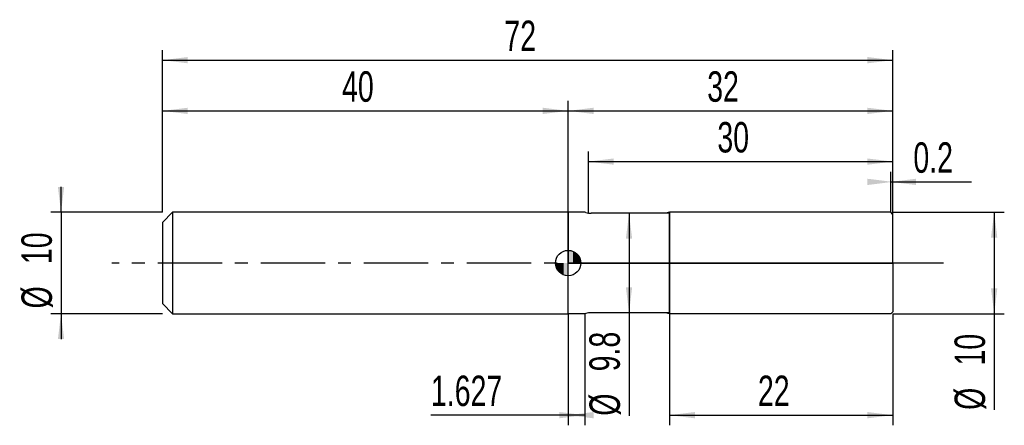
# Model space of a CAD drawing. Extents: x -14.1 to 83, y -16 to 24.
import ezdxf
from ezdxf.enums import TextEntityAlignment as Align

# ---------------------------------------------------------------- set-up
doc = ezdxf.new("R2010")
doc.units = 0
doc.linetypes.add('CENTER', pattern=[10.16, 6.35, -1.27, 1.27, -1.27])
doc.layers.get('0').update_dxf_attribs({"linetype": 'CONTINUOUS'})
for name, color, linetype in [('1', 4, 'CONTINUOUS'), ('2', 7, 'CONTINUOUS'), ('4', 2, 'CENTER'), ('CUT', 1, 'CONTINUOUS'), ('NOCUT', 7, 'CONTINUOUS'), ('SK1', 4, 'CONTINUOUS'), ('SK2', 7, 'CONTINUOUS'), ('SK4', 2, 'CENTER')]:
    doc.layers.add(name, color=color, linetype=linetype)
doc.dimstyles.new('SLDDIMSTYLE0', dxfattribs={"dimtxt": 3, "dimasz": 2.5, "dimexe": 0, "dimexo": 0.0625, "dimgap": 0.75, "dimtad": 1, "dimrnd": 1e-09, "dimzin": 12, "dimsah": 1, "dimcen": 0.09, "dimazin": 3, "dimtfac": 1, "dimtofl": 0, "dimtmove": 0, "dimatfit": 3})
doc.dimstyles.new('SLDDIMSTYLE1', dxfattribs={"dimtxt": 3, "dimasz": 2.5, "dimexe": 0, "dimexo": 0.0625, "dimgap": 0.75, "dimtad": 1, "dimrnd": 1e-09, "dimsah": 1, "dimcen": 0.09, "dimazin": 3, "dimtfac": 1, "dimtofl": 0, "dimtmove": 0, "dimatfit": 3})
doc.dimstyles.new('SLDDIMSTYLE2', dxfattribs={"dimtxt": 3, "dimasz": 2.5, "dimexe": 0, "dimexo": 0.0625, "dimgap": 0.75, "dimtad": 1, "dimrnd": 1e-09, "dimzin": 12, "dimsah": 1, "dimcen": 0.09, "dimazin": 3, "dimtfac": 1, "dimtmove": 0, "dimatfit": 3})

# ---------------------------------------------------------------- blocks, each defined once
blk = doc.blocks.new('_D')
at = {"layer": '2'}
for p, q in [((50, -5), (50, -16)), ((72, -5), (72, -16)), ((50, -15), (72, -15))]:
    blk.add_line(p, q, dxfattribs=at)
for points in [[(50, -15), (52.5, -15.31), (52.5, -14.69)], [(72, -15), (69.5, -14.69), (69.5, -15.31)]]:
    blk.add_solid(points, dxfattribs=at)
at = {"layer": '2', "width": 0.7}
blk.add_text('22', height=3, dxfattribs=at).set_placement((58.708, -15), align=Align.BOTTOM_LEFT)
blk = doc.blocks.new('_D_1')
at = {"layer": '2'}
for p, q in [((72, 5), (83, 5)), ((82, 5), (82, -5)), ((72, -5), (83, -5)), ((82, -5), (82, -14.479))]:
    blk.add_line(p, q, dxfattribs=at)
for points in [[(82, 5), (81.69, 2.5), (82.31, 2.5)], [(82, -5), (82.31, -2.5), (81.69, -2.5)]]:
    blk.add_solid(points, dxfattribs=at)
at = {"layer": '2', "width": 0.7}
for s, p in [('10', (81.992, -10.105)), ('%%c', (82, -14.479))]:
    blk.add_text(s, height=3, rotation=90, dxfattribs=at).set_placement(p, align=Align.BOTTOM_LEFT)
blk = doc.blocks.new('_D_2')
at = {"layer": '2'}
for p, q in [((40, -5), (40, -16)), ((41.627, -5), (41.627, -16)), ((40, -15), (26.471, -15)), ((41.627, -15), (40, -15))]:
    blk.add_line(p, q, dxfattribs=at)
for points in [[(41.627, -15), (39.127, -14.69), (39.127, -15.31)], [(40, -15), (42.5, -15.31), (42.5, -14.69)]]:
    blk.add_solid(points, dxfattribs=at)
at = {"layer": '2', "width": 0.7}
blk.add_text('1.627', height=3, dxfattribs=at).set_placement((26.471, -15), align=Align.BOTTOM_LEFT)
blk = doc.blocks.new('_D_3')
at = {"layer": '2'}
for p, q in [((42, 4.9), (42, 11)), ((72, 4.9), (72, 11)), ((42, 10), (72, 10))]:
    blk.add_line(p, q, dxfattribs=at)
for points in [[(42, 10), (44.5, 9.69), (44.5, 10.31)], [(72, 10), (69.5, 10.31), (69.5, 9.69)]]:
    blk.add_solid(points, dxfattribs=at)
at = {"layer": '2', "width": 0.7}
blk.add_text('30', height=3, dxfattribs=at).set_placement((54.708, 10), align=Align.BOTTOM_LEFT)
blk = doc.blocks.new('_D_4')
at = {"layer": '2'}
for p, q in [((50, 4.9), (45, 4.9)), ((46, 4.9), (46, -4.9)), ((50, -4.9), (45, -4.9)), ((46, -4.9), (46, -15.052))]:
    blk.add_line(p, q, dxfattribs=at)
for points in [[(46, 4.9), (45.69, 2.4), (46.31, 2.4)], [(46, -4.9), (46.31, -2.4), (45.69, -2.4)]]:
    blk.add_solid(points, dxfattribs=at)
at = {"layer": '2', "width": 0.7}
for s, p in [('9.8', (45.992, -10.678)), ('%%c', (46, -15.052))]:
    blk.add_text(s, height=3, rotation=90, dxfattribs=at).set_placement(p, align=Align.BOTTOM_LEFT)
blk = doc.blocks.new('_D_5')
at = {"layer": '2'}
for p, q in [((71.8, 5), (71.8, 9)), ((72, 5), (72, 9)), ((71.8, 8), (72, 8)), ((72, 8), (79.765, 8))]:
    blk.add_line(p, q, dxfattribs=at)
for points in [[(72, 8), (69.5, 8.31), (69.5, 7.69)], [(71.8, 8), (74.3, 7.69), (74.3, 8.31)]]:
    blk.add_solid(points, dxfattribs=at)
at = {"layer": '2', "width": 0.7}
blk.add_text('0.2', height=3, dxfattribs=at).set_placement((74.035, 8), align=Align.BOTTOM_LEFT)
blk = doc.blocks.new('_D_6')
at = {"layer": 'SK2'}
for p, q in [((0, 5), (0, 21)), ((72, 5), (72, 21)), ((0, 20), (72, 20))]:
    blk.add_line(p, q, dxfattribs=at)
for points in [[(0, 20), (2.5, 19.69), (2.5, 20.31)], [(72, 20), (69.5, 20.31), (69.5, 19.69)]]:
    blk.add_solid(points, dxfattribs=at)
at = {"layer": 'SK2', "width": 0.7}
blk.add_text('72', height=3, dxfattribs=at).set_placement((33.708, 20), align=Align.BOTTOM_LEFT)
blk = doc.blocks.new('_D_7')
at = {"layer": 'SK2'}
for p, q in [((0, 5), (0, 16)), ((40, 5), (40, 16)), ((0, 15), (40, 15))]:
    blk.add_line(p, q, dxfattribs=at)
for points in [[(0, 15), (2.5, 14.69), (2.5, 15.31)], [(40, 15), (37.5, 15.31), (37.5, 14.69)]]:
    blk.add_solid(points, dxfattribs=at)
at = {"layer": 'SK2', "width": 0.7}
blk.add_text('40', height=3, dxfattribs=at).set_placement((17.708, 15), align=Align.BOTTOM_LEFT)
blk = doc.blocks.new('_D_8')
at = {"layer": 'SK2'}
for p, q in [((40, 0), (40, 16)), ((72, 0), (72, 16)), ((40, 15), (72, 15))]:
    blk.add_line(p, q, dxfattribs=at)
for points in [[(40, 15), (42.5, 14.69), (42.5, 15.31)], [(72, 15), (69.5, 15.31), (69.5, 14.69)]]:
    blk.add_solid(points, dxfattribs=at)
at = {"layer": 'SK2', "width": 0.7}
blk.add_text('32', height=3, dxfattribs=at).set_placement((53.708, 15), align=Align.BOTTOM_LEFT)
blk = doc.blocks.new('_D_9')
at = {"layer": 'SK2'}
for p, q in [((-10, 5), (-10, 7.5)), ((0, 5), (-11, 5)), ((-10, 5), (-10, -5)), ((0, -5), (-11, -5)), ((-10, -5), (-10, -7.5))]:
    blk.add_line(p, q, dxfattribs=at)
for points in [[(-10, 5), (-9.69, 7.5), (-10.31, 7.5)], [(-10, -5), (-10.31, -7.5), (-9.69, -7.5)]]:
    blk.add_solid(points, dxfattribs=at)
at = {"layer": 'SK2', "width": 0.7}
for s, p in [('10', (-10.008, -0.105)), ('%%c', (-10, -4.479))]:
    blk.add_text(s, height=3, rotation=90, dxfattribs=at).set_placement(p, align=Align.BOTTOM_LEFT)
blk = doc.blocks.new('*U12')
at = {"color": 0, "linetype": 'CONTINUOUS'}
for points in [[(0, 0), (0, 1.25), (0.244, 0)], [(0.244, 0), (0, 1.25), (0.244, 1.226)], [(0.244, 0), (0.244, 1.226), (0.478, 0)], [(0.478, 0), (0.244, 1.226), (0.478, 1.155)], [(0.478, 0), (0.478, 1.155), (0.694, 0)], [(0.694, 0), (0.478, 1.155), (0.694, 1.039)], [(0.694, 0), (0.694, 1.039), (0.884, 0)], [(0.884, 0), (0.694, 1.039), (0.884, 0.884)], [(0.884, 0), (0.884, 0.884), (1.039, 0)], [(1.039, 0), (0.884, 0.884), (1.039, 0.694)], [(1.039, 0), (1.039, 0.694), (1.155, 0)], [(1.155, 0), (1.039, 0.694), (1.155, 0.478)], [(1.155, 0), (1.155, 0.478), (1.226, 0)], [(1.226, 0), (1.155, 0.478), (1.226, 0.244)], [(1.226, 0), (1.226, 0.244), (1.25, 0)]]:
    blk.add_solid(points, dxfattribs=at)
blk = doc.blocks.new('*U13')
at = {"color": 0, "linetype": 'CONTINUOUS'}
for points in [[(-1.231, -0.217), (-1.25, 0), (-1.231, 0)], [(-1.231, -0.217), (-1.231, 0), (-1.175, -0.428)], [(-1.175, -0.428), (-1.231, 0), (-1.175, 0)], [(-1.175, -0.428), (-1.175, 0), (-1.083, -0.625)], [(-1.083, -0.625), (-1.175, 0), (-1.083, 0)], [(-1.083, -0.625), (-1.083, 0), (-0.958, -0.803)], [(-0.958, -0.803), (-1.083, 0), (-0.958, 0)], [(-0.958, -0.803), (-0.958, 0), (-0.803, -0.958)], [(-0.803, -0.958), (-0.958, 0), (-0.803, 0)], [(-0.803, -0.958), (-0.803, 0), (-0.625, -1.083)], [(-0.625, -1.083), (-0.803, 0), (-0.625, 0)], [(-0.625, -1.083), (-0.625, 0), (-0.428, -1.175)], [(-0.428, -1.175), (-0.625, 0), (-0.428, 0)], [(-0.428, -1.175), (-0.428, 0), (-0.217, -1.231)], [(-0.217, -1.231), (-0.428, 0), (-0.217, 0)], [(-0.217, -1.231), (-0.217, 0), (0, -1.25)], [(0, -1.25), (-0.217, 0), (0, 0)]]:
    blk.add_solid(points, dxfattribs=at)
blk = doc.blocks.new('SW_DOWELSYMBOL_0')
at = {"layer": 'SK1', "color": 0}
blk.add_circle((0, 0), 1.25, dxfattribs=at)
at = {"color": 0, "linetype": 'CONTINUOUS'}
for name in ['*U12', '*U13']:
    blk.add_blockref(name, (0, 0), dxfattribs=at)

msp = doc.modelspace()

# ---------------------------------------------------------------- linework, layer by layer
at = {"layer": '1'}
for p, q in [((41.627, 5), (40, 5)), ((40, 5), (40, 0)), ((41.746, 4.968), (41.627, 5)), ((49.627, 4.9), (42.263, 4.9)), ((50, 5), (49.627, 4.9)), ((71.8, 5), (50, 5)), ((50, 5), (50, 0)), ((50, 0), (50, 5)), ((72, 4.8), (71.8, 5)), ((72, 0), (72, 4.8)), ((40, -5), (40, 0)), ((50, -5), (50, 0)), ((50, 0), (50, -5)), ((72, 0), (72, -4.8)), ((72, -4.8), (71.8, -5)), ((41.627, -5), (40, -5)), ((41.746, -4.968), (41.627, -5)), ((49.627, -4.9), (42.263, -4.9)), ((50, -5), (49.627, -4.9)), ((71.8, -5), (50, -5))]:
    msp.add_line(p, q, dxfattribs=at)
for centre, start, end in [((42.263, 6.9), 255, 270), ((42.263, -6.9), 90, 105)]:
    msp.add_arc(centre, 2, start, end, dxfattribs=at)
at = {"layer": '4'}
msp.add_line((72, 0), (40, 0), dxfattribs=at)
at = {"layer": 'CUT'}
for p, q in [((71.8, 5), (50, 5)), ((50, 5), (50, 0)), ((72, 4.8), (71.8, 5)), ((72, 0), (72, 4.8)), ((50, 0), (72, 0))]:
    msp.add_line(p, q, dxfattribs=at)
at = {"layer": 'NOCUT'}
for p, q in [((41.627, 5), (40, 5)), ((40, 5), (40, 0)), ((41.746, 4.968), (41.627, 5)), ((49.627, 4.9), (42.263, 4.9)), ((50, 5), (49.627, 4.9)), ((50, 0), (50, 5)), ((40, 0), (50, 0))]:
    msp.add_line(p, q, dxfattribs=at)
msp.add_arc((42.263, 6.9), 2, 255, 270, dxfattribs=at)
at = {"layer": 'SK1'}
for p, q in [((1, 5), (0, 4)), ((40, 5), (1, 5)), ((1, 5), (1, -5)), ((0, 4), (0, 0)), ((0, 0), (0, -4)), ((0, -4), (1, -5)), ((1, -5), (40, -5))]:
    msp.add_line(p, q, dxfattribs=at)
msp.add_circle((40, 0), 1.25, dxfattribs=at)
at = {"layer": 'SK4'}
msp.add_line((77, 0), (-5, 0), dxfattribs=at)

# ---------------------------------------------------------------- block references
at = {"layer": 'SK1'}
msp.add_blockref('SW_DOWELSYMBOL_0', (40, 0), dxfattribs=at)

# ---------------------------------------------------------------- texts
at = {"layer": 'SK2', "width": 0.7}
msp.add_text('AP1', height=0.05, dxfattribs=at).set_placement((40, -0.018), align=Align.BOTTOM_LEFT)

# ---------------------------------------------------------------- dimensions: what is measured, and where the dimension line sits
at = {"layer": '2'}
for base, p1, p2, dimstyle, picture, middle in [((72, 10), (42, 4.9), (72, 4.9), 'SLDDIMSTYLE0', '_D_3', (57, 10)), ((72, 8), (71.8, 5), (72, 5), 'SLDDIMSTYLE1', '_D_5', (76.9, 8)), ((40, -15), (41.627, -5), (40, -5), 'SLDDIMSTYLE0', '_D_2', (31.627, -15)), ((72, -15), (50, -5), (72, -5), 'SLDDIMSTYLE0', '_D', (61, -15))]:
    dim = msp.add_linear_dim(base=base, p1=p1, p2=p2, dimstyle=dimstyle, dxfattribs=at)
    dim.commit()
    dim.dimension.update_dxf_attribs({"geometry": picture, "text_midpoint": middle, "dimtype": 160})
for base, p1, p2, picture, middle in [((46, -4.9), (50, 4.9), (50, -4.9), '_D_4', (46, -10)), ((82, -5), (72, 5), (72, -5), '_D_1', (82, -10))]:
    dim = msp.add_linear_dim(base=base, p1=p1, p2=p2, angle=90, text='%%c<>', dimstyle='SLDDIMSTYLE0', dxfattribs=at)
    dim.commit()
    dim.dimension.update_dxf_attribs({"geometry": picture, "text_midpoint": middle, "dimtype": 160})
at = {"layer": 'SK2'}
for base, p1, p2, picture, middle in [((72, 20), (0, 5), (72, 5), '_D_6', (36, 20)), ((40, 15), (0, 5), (40, 5), '_D_7', (20, 15)), ((72, 15), (40, 0), (72, 0), '_D_8', (56, 15))]:
    dim = msp.add_linear_dim(base=base, p1=p1, p2=p2, dimstyle='SLDDIMSTYLE0', dxfattribs=at)
    dim.commit()
    dim.dimension.update_dxf_attribs({"geometry": picture, "text_midpoint": middle, "dimtype": 160})
dim = msp.add_linear_dim(base=(-10, -5), p1=(0, 5), p2=(0, -5), angle=90, text='%%c<>', dimstyle='SLDDIMSTYLE2', dxfattribs=at)
dim.commit()
dim.dimension.update_dxf_attribs({"geometry": '_D_9', "text_midpoint": (-10, 0), "dimtype": 160})

doc.saveas('drawing.dxf')
